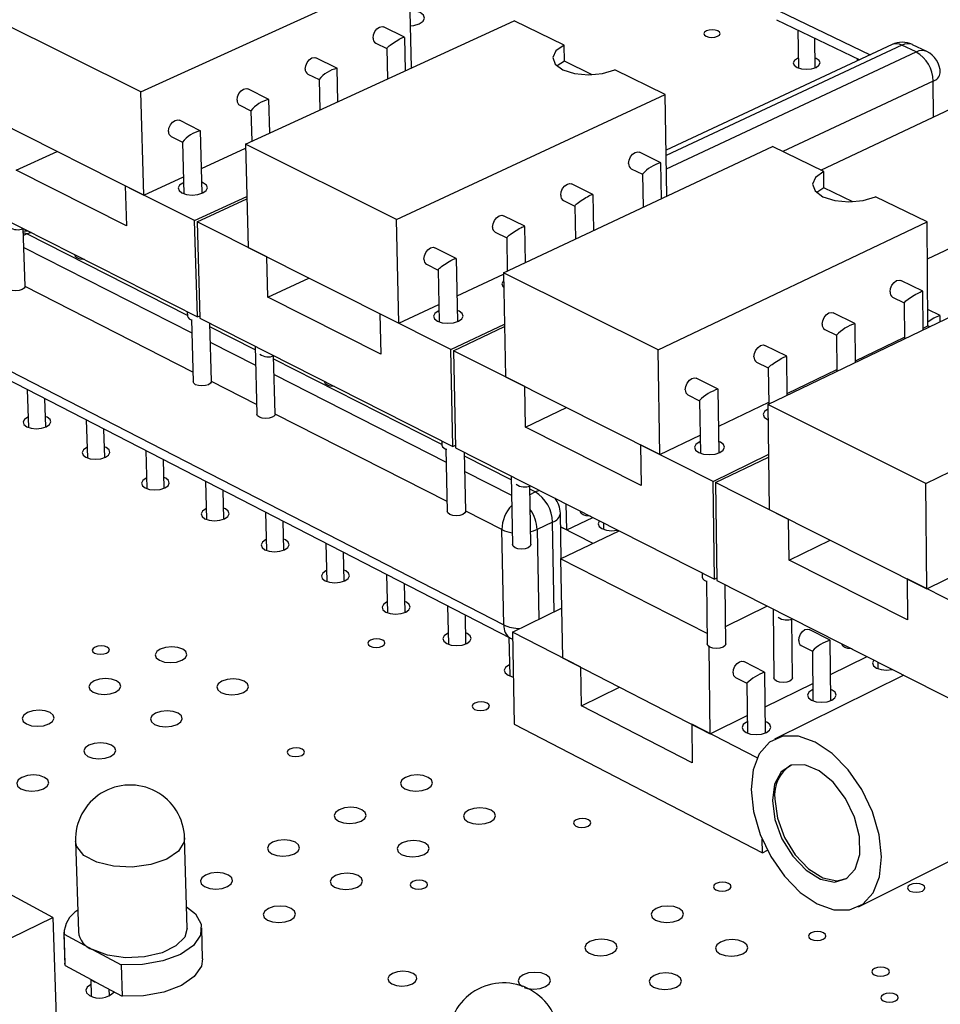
# Model space of a CAD drawing. Extents: x 0 to 211, y 0 to 143.
# Tile 4 of 12: x 110 to 133, y 103 to 127. Entities that reach past the tile are written whole.
import ezdxf

# ---------------------------------------------------------------- set-up
doc = ezdxf.new("R2010")
doc.units = 0
doc.layers.get('0').update_dxf_attribs({"linetype": 'CONTINUOUS'})

msp = doc.modelspace()

# ---------------------------------------------------------------- linework, layer by layer
at = {"color": 7, "linetype": 'CONTINUOUS'}
for p, q in [((113.264, 125.05), (119.82, 128.035)), ((119.873, 125.64), (119.82, 128.035)), ((113.264, 125.05), (109.658, 126.848)), ((115.817, 123.776), (122.375, 126.789)), ((123.6, 126.192), (122.375, 126.789)), ((128.783, 126.814), (130.811, 125.837)), ((119.705, 126.388), (119.193, 126.639)), ((129.304, 126.563), (129.315, 125.636)), ((118.998, 126.241), (119.27, 126.107)), ((119.726, 125.572), (119.708, 126.383)), ((129.723, 125.64), (129.715, 126.365)), ((119.27, 126.11), (119.287, 125.37)), ((123.608, 125.799), (123.6, 126.192)), ((131.601, 126.207), (126.088, 123.628)), ((132.192, 126.025), (131.843, 126.192)), ((132.448, 126.037), (132.099, 126.204)), ((118.052, 125.631), (117.541, 125.883)), ((123.608, 125.799), (123.431, 125.686)), ((124.282, 125.469), (123.608, 125.799)), ((129.859, 123.141), (135.436, 125.771)), ((130.749, 125.867), (130.75, 125.809)), ((118.075, 124.813), (118.055, 125.626)), ((126.067, 124.989), (124.831, 125.592)), ((117.344, 125.484), (117.617, 125.35)), ((117.617, 125.353), (117.635, 124.611)), ((113.339, 122.533), (113.264, 125.05)), ((116.39, 124.869), (115.879, 125.123)), ((116.414, 124.051), (116.393, 124.865)), ((119.506, 121.936), (126.067, 124.989)), ((126.105, 122.506), (126.067, 124.989)), ((115.681, 124.723), (115.954, 124.588)), ((115.953, 124.591), (115.973, 123.848)), ((109.743, 124.343), (113.339, 122.533)), ((114.718, 124.103), (114.208, 124.358)), ((114.764, 122.578), (114.721, 124.099)), ((132.464, 120.973), (138.973, 124.08)), ((114.008, 123.958), (114.281, 123.822)), ((114.281, 123.825), (114.317, 122.564)), ((110.222, 123.142), (111.222, 123.598)), ((114.747, 123.18), (115.82, 123.673)), ((119.506, 121.936), (115.817, 123.776)), ((115.817, 123.776), (115.885, 121.251)), ((122.118, 120.633), (128.681, 123.715)), ((129.934, 123.105), (128.681, 123.715)), ((125.956, 123.322), (125.433, 123.578)), ((112.917, 121.782), (110.222, 123.142)), ((125.235, 123.176), (125.514, 123.039)), ((125.972, 122.443), (125.958, 123.318)), ((129.938, 122.708), (129.934, 123.105)), ((113.339, 122.533), (114.305, 122.977)), ((125.514, 123.041), (125.527, 122.234)), ((108.607, 122.623), (114.646, 119.558)), ((114.579, 121.909), (112.887, 122.76)), ((112.887, 122.76), (112.917, 121.782)), ((124.302, 122.547), (123.779, 122.805)), ((129.938, 122.708), (129.764, 122.595)), ((130.64, 122.366), (129.938, 122.708)), ((114.579, 121.909), (115.852, 122.496)), ((114.64, 121.878), (115.853, 122.438)), ((123.58, 122.402), (123.859, 122.264)), ((124.32, 121.667), (124.304, 122.543)), ((132.457, 121.875), (131.193, 122.491)), ((123.859, 122.267), (123.873, 121.458)), ((114.646, 119.558), (114.579, 121.909)), ((119.564, 119.4), (119.506, 121.936)), ((122.639, 121.768), (122.116, 122.028)), ((110.442, 120.305), (110.395, 121.712)), ((114.64, 121.878), (114.706, 119.528)), ((116.343, 121.021), (114.64, 121.878)), ((122.658, 120.887), (122.641, 121.764)), ((125.893, 118.751), (132.457, 121.875)), ((132.477, 119.338), (132.457, 121.875)), ((121.915, 121.624), (122.195, 121.485)), ((122.195, 121.487), (122.211, 120.677)), ((115.885, 121.251), (119.564, 119.4)), ((120.966, 120.985), (120.443, 121.246)), ((111.66, 121.074), (111.661, 121.055)), ((116.369, 120.038), (116.343, 121.021)), ((121.001, 119.444), (120.968, 120.981)), ((120.241, 120.841), (120.521, 120.701)), ((120.521, 120.704), (120.549, 119.433)), ((116.369, 120.038), (117.369, 120.504)), ((120.987, 120.068), (122.119, 120.6)), ((125.893, 118.751), (122.118, 120.633)), ((122.118, 120.633), (122.169, 118.089)), ((128.566, 117.418), (135.131, 120.571)), ((132.35, 120.185), (131.814, 120.448)), ((119.125, 118.646), (116.369, 120.038)), ((131.615, 120.041), (131.9, 119.9)), ((132.36, 119.24), (132.352, 120.182)), ((119.564, 119.4), (120.539, 119.858)), ((131.9, 119.902), (131.908, 119.023)), ((132.775, 119.589), (132.474, 119.736)), ((114.4, 119.683), (114.403, 119.575)), ((114.646, 119.558), (114.705, 119.586)), ((114.706, 119.528), (120.883, 116.393)), ((119.102, 119.632), (119.125, 118.646)), ((120.833, 118.761), (119.102, 119.632)), ((130.695, 119.393), (130.16, 119.657)), ((132.778, 119.441), (132.777, 119.586)), ((114.501, 119.489), (114.544, 117.972)), ((114.989, 117.984), (114.949, 119.405)), ((120.833, 118.761), (122.143, 119.38)), ((120.894, 118.73), (122.144, 119.32)), ((130.707, 118.446), (130.697, 119.39)), ((132.359, 119.281), (132.477, 119.338)), ((132.52, 119.317), (132.477, 119.338)), ((129.959, 119.249), (130.245, 119.108)), ((130.245, 119.11), (130.254, 118.228)), ((130.706, 118.487), (131.908, 119.064)), ((116.055, 118.843), (116.1, 117.178)), ((129.031, 118.596), (128.496, 118.861)), ((116.546, 117.19), (116.508, 118.606)), ((120.883, 116.393), (120.833, 118.761)), ((120.894, 118.73), (120.945, 116.362)), ((122.637, 117.853), (120.894, 118.73)), ((125.933, 116.194), (125.893, 118.751)), ((129.044, 117.647), (129.033, 118.593)), ((132.429, 115.491), (138.995, 118.688)), ((109.761, 118.394), (122.127, 112.035)), ((128.293, 118.453), (128.58, 118.311)), ((128.58, 118.313), (128.591, 117.429)), ((109.93, 118.073), (122.29, 111.711)), ((122.169, 118.089), (125.933, 116.194)), ((127.357, 117.795), (126.823, 118.061)), ((129.044, 117.688), (130.254, 118.27)), ((117.761, 117.978), (117.761, 117.96)), ((122.656, 116.863), (122.637, 117.853)), ((110.494, 117.782), (110.525, 116.855)), ((126.618, 117.652), (126.905, 117.509)), ((127.381, 116.238), (127.359, 117.792)), ((110.947, 116.868), (110.924, 117.561)), ((122.656, 116.863), (123.657, 117.34)), ((126.905, 117.511), (126.924, 116.23)), ((127.372, 116.885), (128.59, 117.471)), ((132.429, 115.491), (128.566, 117.418)), ((128.566, 117.418), (128.598, 114.853)), ((111.936, 117.04), (111.966, 116.111)), ((125.476, 115.439), (122.656, 116.863)), ((112.389, 116.124), (112.367, 116.819)), ((125.933, 116.194), (126.917, 116.667)), ((120.612, 116.531), (120.614, 116.423)), ((120.883, 116.393), (120.944, 116.422)), ((125.46, 116.432), (125.476, 115.439)), ((127.231, 115.541), (125.46, 116.432)), ((113.386, 116.294), (113.414, 115.363)), ((120.713, 116.334), (120.746, 114.807)), ((120.945, 116.362), (127.264, 113.154)), ((121.196, 114.817), (121.166, 116.249)), ((127.231, 115.541), (128.581, 116.193)), ((127.294, 115.509), (128.582, 116.131)), ((113.838, 115.375), (113.817, 116.072)), ((122.304, 115.672), (122.337, 113.995)), ((114.844, 115.544), (114.87, 114.611)), ((122.788, 114.004), (122.761, 115.429)), ((127.264, 113.154), (127.231, 115.541)), ((127.294, 115.509), (127.327, 113.122)), ((129.077, 114.612), (127.294, 115.509)), ((132.45, 112.914), (132.429, 115.491)), ((115.295, 114.622), (115.276, 115.321)), ((123.662, 114.353), (123.651, 114.988)), ((116.309, 114.79), (116.334, 113.855)), ((123.525, 113.652), (123.505, 114.766)), ((123.999, 114.811), (124, 114.795)), ((128.598, 114.853), (132.45, 112.914)), ((116.76, 113.866), (116.742, 114.567)), ((123.315, 114.544), (122.938, 114.362)), ((123.662, 114.353), (124.299, 114.659)), ((124.555, 114.529), (124.557, 114.37)), ((129.089, 113.614), (129.077, 114.612)), ((122.127, 112.035), (122.08, 114.362)), ((123.511, 114.43), (123.662, 114.353)), ((124.303, 114.027), (123.511, 114.43)), ((123.512, 113.646), (124.939, 114.334)), ((117.782, 114.031), (117.806, 113.094)), ((129.089, 113.614), (130.09, 114.102)), ((118.233, 113.105), (118.216, 113.808)), ((127.087, 111.822), (123.512, 113.646)), ((123.512, 113.646), (123.557, 111.231)), ((131.974, 112.156), (129.089, 113.614)), ((119.264, 113.269), (119.285, 112.33)), ((126.966, 113.306), (126.967, 113.199)), ((132.45, 112.914), (133.444, 113.403)), ((119.714, 112.34), (119.698, 113.046)), ((127.069, 113.107), (127.09, 111.57)), ((127.264, 113.154), (127.326, 113.185)), ((127.327, 113.122), (133.794, 109.84)), ((127.545, 111.576), (127.525, 113.022)), ((133.778, 112.246), (131.966, 113.158)), ((131.966, 113.158), (131.974, 112.156)), ((120.753, 112.502), (120.773, 111.562)), ((122.335, 111.86), (123.535, 112.441)), ((127.539, 112), (128.558, 112.498)), ((128.697, 112.427), (128.718, 110.739)), ((121.202, 111.571), (121.187, 112.279)), ((129.174, 110.745), (129.157, 112.179)), ((122.335, 111.86), (122.379, 109.612)), ((124.005, 111.001), (122.335, 111.86)), ((130.088, 111.665), (129.577, 111.925)), ((122.25, 111.732), (122.269, 110.79)), ((122.29, 111.711), (122.338, 111.689)), ((130.106, 110.187), (130.09, 111.663)), ((130.381, 111.572), (130.381, 111.558)), ((127.165, 109.375), (127.135, 111.504)), ((129.38, 111.536), (129.656, 111.395)), ((129.656, 111.397), (129.67, 110.183)), ((123.557, 111.231), (127.165, 109.375)), ((128.491, 110.88), (127.98, 111.14)), ((130.099, 110.822), (130.992, 111.262)), ((131.256, 111.129), (131.257, 110.967)), ((124.022, 110.061), (124.005, 111.001)), ((128.511, 109.399), (128.492, 110.878)), ((127.781, 110.751), (128.058, 110.61)), ((128.058, 110.611), (128.074, 109.394)), ((128.503, 110.035), (129.665, 110.608)), ((131.888, 110.807), (128.733, 109.247)), ((124.022, 110.061), (124.95, 110.515)), ((126.725, 108.666), (124.022, 110.061)), ((127.165, 109.375), (128.068, 109.82)), ((122.379, 109.612), (128.437, 106.471)), ((126.711, 109.609), (126.725, 108.666)), ((128.306, 108.788), (126.711, 109.609)), ((130.779, 105.147), (135.249, 107.397)), ((114.399, 104.627), (114.334, 106.835)), ((128.437, 106.471), (128.433, 106.801)), ((111.672, 106.752), (111.744, 104.543)), ((128.437, 106.471), (128.56, 106.532)), ((111.12, 104.894), (108.13, 106.502)), ((105.831, 102.317), (111.12, 104.894)), ((111.12, 104.894), (111.247, 101.067)), ((114.775, 103.878), (114.753, 104.637)), ((111.39, 104.531), (111.415, 103.772)), ((111.395, 104.48), (112.089, 104.106)), ((111.419, 103.721), (111.395, 104.48)), ((112.089, 104.106), (112.785, 103.731)), ((111.419, 103.721), (111.415, 103.772)), ((111.419, 103.721), (112.055, 103.378)), ((112.785, 103.731), (112.809, 102.971)), ((112.044, 103.384), (112.057, 102.968)), ((112.055, 103.378), (112.172, 103.315)), ((112.172, 103.315), (112.809, 102.971)), ((112.5, 102.982), (112.495, 103.141))]:
    msp.add_line(p, q, dxfattribs=at)
at = {"color": 8, "linetype": 'CONTINUOUS'}
for p, q in [((128.619, 127.139), (131.07, 125.959)), ((131.843, 126.192), (126.09, 123.5)), ((126.095, 123.168), (132.192, 126.025)), ((132.603, 125.316), (128.935, 123.592)), ((132.61, 124.438), (132.603, 125.316)), ((110.483, 121.581), (110.401, 121.543)), ((114.403, 119.591), (110.483, 121.581)), ((110.411, 121.253), (114.51, 119.169)), ((114.537, 118.21), (110.442, 120.299)), ((116.058, 118.751), (114.952, 119.312)), ((114.962, 118.939), (116.068, 118.377)), ((120.614, 116.438), (116.511, 118.521)), ((116.521, 118.147), (120.72, 116.012)), ((116.093, 117.416), (114.989, 117.979)), ((120.741, 115.045), (116.546, 117.185)), ((122.306, 115.578), (121.168, 116.156)), ((121.176, 115.78), (122.313, 115.202)), ((122.889, 115.282), (122.762, 115.347)), ((122.765, 115.223), (122.889, 115.282)), ((122.08, 114.362), (121.196, 114.813)), ((123.356, 112.355), (123.315, 114.544)), ((122.938, 114.362), (122.979, 112.172))]:
    msp.add_line(p, q, dxfattribs=at)
at = {"color": 7, "linetype": 'CONTINUOUS'}
for points in [[(119.851, 126.662), (119.928, 126.673), (120.063, 126.715), (120.156, 126.777), (120.192, 126.851), (120.166, 126.924), (120.082, 126.987), (119.953, 127.028), (119.842, 127.042)], [(118.933, 126.366), (118.944, 126.446), (118.978, 126.525), (119.03, 126.592), (119.091, 126.635), (119.154, 126.649), (119.193, 126.639)], [(127.063, 126.408), (127.126, 126.388), (127.202, 126.38), (127.278, 126.388), (127.343, 126.408), (127.387, 126.438), (127.404, 126.474), (127.39, 126.51), (127.349, 126.54), (127.286, 126.561), (127.21, 126.568), (127.134, 126.561), (127.069, 126.54), (127.025, 126.51), (127.008, 126.474), (127.022, 126.438), (127.063, 126.408)], [(119.273, 126.106), (119.272, 126.106), (119.27, 126.112), (119.275, 126.122), (119.286, 126.135), (119.304, 126.152), (119.327, 126.172), (119.355, 126.194), (119.387, 126.218), (119.422, 126.243), (119.459, 126.268), (119.497, 126.292), (119.535, 126.314), (119.572, 126.335), (119.606, 126.353), (119.636, 126.368), (119.662, 126.379), (119.683, 126.386), (119.698, 126.389), (119.705, 126.388)], [(123.6, 126.192), (123.399, 126.054), (123.321, 125.892), (123.38, 125.73), (123.566, 125.592), (123.851, 125.5), (124.191, 125.467), (124.536, 125.5), (124.831, 125.592)], [(117.279, 125.609), (117.29, 125.689), (117.324, 125.769), (117.376, 125.836), (117.438, 125.879), (117.5, 125.893), (117.541, 125.883)], [(129.312, 125.878), (129.291, 125.869), (129.218, 125.818), (129.191, 125.759), (129.214, 125.7), (129.283, 125.649)], [(129.283, 125.649), (129.387, 125.616), (129.512, 125.604), (129.637, 125.616), (129.745, 125.649), (129.817, 125.7), (129.844, 125.759), (129.821, 125.818), (129.752, 125.869), (129.72, 125.882)], [(115.616, 124.848), (115.626, 124.929), (115.66, 125.009), (115.712, 125.075), (115.775, 125.119), (115.838, 125.133), (115.879, 125.123)], [(113.943, 124.083), (113.953, 124.164), (113.987, 124.244), (114.04, 124.311), (114.102, 124.355), (114.166, 124.369), (114.208, 124.358)], [(125.171, 123.301), (125.183, 123.382), (125.217, 123.463), (125.269, 123.53), (125.331, 123.574), (125.393, 123.588), (125.433, 123.578)], [(129.934, 123.105), (129.733, 122.964), (129.659, 122.798), (129.722, 122.632), (129.913, 122.491), (130.203, 122.397), (130.549, 122.363), (130.896, 122.397), (131.193, 122.491)], [(114.31, 122.833), (114.293, 122.826), (114.211, 122.77), (114.178, 122.705), (114.199, 122.639), (114.271, 122.583), (114.384, 122.546), (114.52, 122.533), (114.658, 122.546), (114.777, 122.583)], [(114.777, 122.583), (114.859, 122.639), (114.892, 122.705), (114.871, 122.77), (114.799, 122.826), (114.757, 122.844)], [(123.516, 122.527), (123.527, 122.609), (123.561, 122.689), (123.614, 122.757), (123.676, 122.801), (123.739, 122.815), (123.779, 122.805)], [(123.861, 122.263), (123.861, 122.263), (123.859, 122.269), (123.865, 122.278), (123.876, 122.292), (123.895, 122.309), (123.918, 122.328), (123.947, 122.351), (123.98, 122.374), (124.016, 122.399), (124.054, 122.424), (124.093, 122.448), (124.131, 122.471), (124.168, 122.492), (124.202, 122.511), (124.233, 122.526), (124.259, 122.537), (124.28, 122.545), (124.294, 122.548), (124.302, 122.547)], [(121.851, 121.749), (121.862, 121.83), (121.897, 121.911), (121.949, 121.979), (122.012, 122.023), (122.075, 122.038), (122.116, 122.028)], [(122.197, 121.484), (122.197, 121.484), (122.195, 121.489), (122.2, 121.499), (122.212, 121.512), (122.23, 121.529), (122.254, 121.549), (122.282, 121.571), (122.315, 121.595), (122.351, 121.62), (122.389, 121.645), (122.428, 121.669), (122.466, 121.692), (122.504, 121.713), (122.538, 121.732), (122.569, 121.747), (122.595, 121.758), (122.616, 121.766), (122.631, 121.769), (122.639, 121.768)], [(120.177, 120.966), (120.188, 121.048), (120.223, 121.129), (120.275, 121.197), (120.338, 121.241), (120.402, 121.256), (120.443, 121.246)], [(111.892, 120.956), (111.87, 120.956), (111.787, 120.964), (111.718, 120.987), (111.673, 121.021), (111.661, 121.055)], [(120.524, 120.7), (120.523, 120.7), (120.521, 120.706), (120.526, 120.715), (120.538, 120.729), (120.556, 120.745), (120.579, 120.765), (120.608, 120.787), (120.641, 120.811), (120.677, 120.836), (120.715, 120.861), (120.754, 120.885), (120.792, 120.908), (120.83, 120.93), (120.864, 120.948), (120.895, 120.963), (120.922, 120.975), (120.943, 120.983), (120.958, 120.986), (120.966, 120.985)], [(131.552, 120.167), (131.564, 120.248), (131.598, 120.33), (131.651, 120.398), (131.713, 120.443), (131.775, 120.457), (131.814, 120.448)], [(110.37, 120.222), (110.296, 120.199), (110.21, 120.191), (110.127, 120.199), (110.058, 120.222), (110.014, 120.257), (110.001, 120.29)], [(110.442, 120.305), (110.442, 120.297), (110.421, 120.257), (110.37, 120.222)], [(122.122, 120.439), (122.112, 120.429), (122.081, 120.362), (122.104, 120.295), (122.126, 120.273)], [(131.902, 119.899), (131.902, 119.9), (131.901, 119.905), (131.907, 119.915), (131.92, 119.928), (131.939, 119.945), (131.964, 119.964), (131.993, 119.987), (132.027, 120.01), (132.064, 120.035), (132.102, 120.06), (132.142, 120.085), (132.181, 120.108), (132.218, 120.129), (132.252, 120.148), (132.283, 120.163), (132.309, 120.175), (132.329, 120.182), (132.343, 120.186), (132.35, 120.185)], [(120.543, 119.709), (120.522, 119.7), (120.44, 119.643), (120.408, 119.576), (120.431, 119.508), (120.506, 119.452), (120.62, 119.413), (120.758, 119.4), (120.897, 119.413), (121.017, 119.452)], [(121.017, 119.452), (121.099, 119.508), (121.131, 119.576), (121.108, 119.643), (121.033, 119.7), (120.995, 119.716)], [(129.896, 119.375), (129.908, 119.457), (129.942, 119.538), (129.995, 119.607), (130.057, 119.652), (130.12, 119.667), (130.16, 119.657)], [(128.23, 118.579), (128.242, 118.661), (128.277, 118.742), (128.33, 118.811), (128.392, 118.856), (128.455, 118.871), (128.496, 118.861)], [(128.582, 118.31), (128.581, 118.31), (128.58, 118.315), (128.586, 118.324), (128.599, 118.338), (128.617, 118.354), (128.642, 118.374), (128.671, 118.396), (128.705, 118.42), (128.742, 118.445), (128.781, 118.47), (128.82, 118.495), (128.859, 118.518), (128.897, 118.539), (128.931, 118.558), (128.962, 118.573), (128.988, 118.585), (129.009, 118.593), (129.024, 118.597), (129.031, 118.596)], [(126.555, 117.778), (126.567, 117.86), (126.602, 117.942), (126.655, 118.011), (126.718, 118.056), (126.781, 118.071), (126.823, 118.061)], [(114.989, 117.984), (114.989, 117.978), (114.968, 117.937), (114.917, 117.901), (114.843, 117.878), (114.757, 117.87), (114.673, 117.878), (114.603, 117.901), (114.558, 117.937), (114.544, 117.972)], [(117.997, 117.858), (117.975, 117.857), (117.891, 117.865), (117.82, 117.889), (117.775, 117.924), (117.761, 117.96)], [(110.517, 117.112), (110.506, 117.107), (110.427, 117.053), (110.395, 116.99), (110.414, 116.927), (110.481, 116.873)], [(110.481, 116.873), (110.587, 116.838), (110.715, 116.825), (110.845, 116.838), (110.958, 116.873), (111.037, 116.927), (111.069, 116.99), (111.05, 117.053), (110.982, 117.107), (110.938, 117.126)], [(116.474, 117.107), (116.4, 117.083), (116.314, 117.075), (116.229, 117.083), (116.159, 117.107), (116.113, 117.142), (116.1, 117.178)], [(116.546, 117.19), (116.546, 117.184), (116.525, 117.142), (116.474, 117.107)], [(128.567, 117.305), (128.486, 117.247), (128.456, 117.179), (128.481, 117.11), (128.558, 117.052), (128.571, 117.046)], [(111.923, 116.129), (112.029, 116.093), (112.157, 116.08), (112.288, 116.093), (112.401, 116.129), (112.479, 116.183), (112.511, 116.247), (112.491, 116.31), (112.423, 116.364), (112.381, 116.382)], [(126.919, 116.512), (126.895, 116.501), (126.813, 116.443), (126.782, 116.374), (126.807, 116.306), (126.884, 116.247), (127.001, 116.208), (127.14, 116.195), (127.281, 116.208), (127.401, 116.247)], [(127.401, 116.247), (127.483, 116.306), (127.514, 116.374), (127.489, 116.443), (127.412, 116.501), (127.377, 116.517)], [(111.958, 116.369), (111.946, 116.364), (111.867, 116.31), (111.835, 116.247), (111.855, 116.183), (111.923, 116.129)], [(113.406, 115.623), (113.394, 115.617), (113.315, 115.563), (113.283, 115.499), (113.303, 115.435), (113.372, 115.381)], [(113.372, 115.381), (113.478, 115.345), (113.607, 115.332), (113.738, 115.345), (113.851, 115.381), (113.93, 115.435), (113.961, 115.499), (113.941, 115.563), (113.873, 115.617), (113.83, 115.635)], [(114.863, 114.872), (114.849, 114.866), (114.771, 114.812), (114.739, 114.747), (114.76, 114.683), (114.829, 114.629)], [(114.829, 114.629), (114.936, 114.592), (115.065, 114.579), (115.196, 114.592), (115.309, 114.629), (115.387, 114.683), (115.419, 114.747), (115.398, 114.812), (115.329, 114.866), (115.288, 114.884)], [(121.196, 114.817), (121.196, 114.812), (121.176, 114.769), (121.125, 114.733), (121.05, 114.709), (120.964, 114.701), (120.878, 114.709), (120.807, 114.733), (120.761, 114.769), (120.746, 114.807)], [(124.241, 114.689), (124.219, 114.688), (124.133, 114.697), (124.061, 114.721), (124.015, 114.757), (124, 114.795)], [(124.461, 114.577), (124.456, 114.571), (124.426, 114.506), (124.449, 114.441), (124.521, 114.386), (124.63, 114.349), (124.761, 114.336), (124.893, 114.349), (124.905, 114.352)], [(116.327, 114.118), (116.312, 114.111), (116.234, 114.056), (116.203, 113.992), (116.224, 113.927), (116.293, 113.872)], [(116.293, 113.872), (116.401, 113.836), (116.53, 113.823), (116.662, 113.836), (116.775, 113.872), (116.853, 113.927), (116.884, 113.992), (116.863, 114.056), (116.794, 114.111), (116.753, 114.129)], [(122.717, 113.921), (122.643, 113.896), (122.556, 113.888), (122.47, 113.896), (122.399, 113.921), (122.352, 113.957), (122.337, 113.995)], [(122.788, 114.004), (122.788, 114), (122.768, 113.957), (122.717, 113.921)], [(117.799, 113.359), (117.784, 113.352), (117.706, 113.297), (117.675, 113.232), (117.696, 113.167), (117.765, 113.112)], [(117.765, 113.112), (117.874, 113.075), (118.003, 113.062), (118.135, 113.075), (118.249, 113.112), (118.327, 113.167), (118.358, 113.232), (118.336, 113.297), (118.267, 113.352), (118.226, 113.369)], [(119.279, 112.596), (119.263, 112.589), (119.185, 112.534), (119.154, 112.468), (119.175, 112.403), (119.246, 112.348)], [(119.246, 112.348), (119.354, 112.311), (119.485, 112.298), (119.617, 112.311), (119.73, 112.348), (119.808, 112.403), (119.839, 112.468), (119.817, 112.534), (119.747, 112.589), (119.708, 112.606)], [(120.767, 111.829), (120.75, 111.822), (120.672, 111.766), (120.641, 111.7), (120.663, 111.635), (120.734, 111.579)], [(120.734, 111.579), (120.843, 111.542), (120.974, 111.529), (121.106, 111.542), (121.22, 111.579), (121.298, 111.635), (121.328, 111.7), (121.306, 111.766), (121.235, 111.822), (121.197, 111.839)], [(129.322, 111.653), (129.333, 111.731), (129.366, 111.809), (129.416, 111.875), (129.476, 111.919), (129.537, 111.934), (129.577, 111.925)], [(118.863, 111.514), (118.929, 111.492), (119.009, 111.484), (119.089, 111.492), (119.159, 111.514), (119.206, 111.548), (119.225, 111.588), (119.212, 111.628), (119.169, 111.662), (119.103, 111.685), (119.024, 111.692), (118.943, 111.685), (118.874, 111.662), (118.826, 111.628), (118.807, 111.588), (118.821, 111.548), (118.863, 111.514)], [(127.545, 111.576), (127.545, 111.573), (127.526, 111.53), (127.475, 111.493), (127.4, 111.468), (127.313, 111.46), (127.226, 111.468), (127.154, 111.493), (127.106, 111.53), (127.09, 111.57)], [(112.136, 111.347), (112.201, 111.325), (112.28, 111.317), (112.361, 111.325), (112.431, 111.347), (112.479, 111.381), (112.499, 111.421), (112.487, 111.461), (112.445, 111.495), (112.379, 111.518), (112.3, 111.526), (112.219, 111.518), (112.15, 111.495), (112.101, 111.461), (112.081, 111.421), (112.094, 111.381), (112.136, 111.347)], [(113.718, 111.171), (113.84, 111.129), (113.986, 111.114), (114.136, 111.129), (114.265, 111.171), (114.354, 111.233), (114.39, 111.308), (114.367, 111.382), (114.289, 111.444), (114.167, 111.486), (114.021, 111.501), (113.871, 111.486), (113.742, 111.444), (113.653, 111.382), (113.617, 111.308), (113.639, 111.233), (113.718, 111.171)], [(130.628, 111.447), (130.605, 111.447), (130.519, 111.455), (130.446, 111.48), (130.397, 111.517), (130.381, 111.558)], [(127.723, 110.868), (127.734, 110.947), (127.767, 111.025), (127.818, 111.091), (127.878, 111.135), (127.938, 111.15), (127.98, 111.14)], [(131.159, 111.178), (131.154, 111.172), (131.125, 111.105), (131.15, 111.039), (131.224, 110.982), (131.336, 110.944), (131.468, 110.931), (131.602, 110.944), (131.614, 110.947)], [(122.263, 111.059), (122.245, 111.05), (122.167, 110.994), (122.137, 110.928), (122.159, 110.862), (122.23, 110.806)], [(112.099, 110.396), (112.221, 110.354), (112.369, 110.339), (112.518, 110.354), (112.648, 110.396), (112.738, 110.459), (112.775, 110.533), (112.752, 110.608), (112.674, 110.671), (112.552, 110.713), (112.405, 110.728), (112.255, 110.713), (112.126, 110.671), (112.036, 110.608), (111.999, 110.533), (112.021, 110.459), (112.099, 110.396)], [(115.221, 110.383), (115.343, 110.341), (115.49, 110.326), (115.64, 110.341), (115.769, 110.383), (115.859, 110.447), (115.894, 110.521), (115.871, 110.595), (115.792, 110.658), (115.67, 110.701), (115.523, 110.715), (115.373, 110.701), (115.244, 110.658), (115.154, 110.595), (115.119, 110.521), (115.142, 110.447), (115.221, 110.383)], [(122.23, 110.806), (122.34, 110.769), (122.356, 110.766)], [(129.104, 110.661), (129.03, 110.636), (128.942, 110.628), (128.855, 110.636), (128.782, 110.661), (128.734, 110.698), (128.718, 110.739)], [(129.174, 110.745), (129.174, 110.742), (129.155, 110.698), (129.104, 110.661)], [(129.667, 110.456), (129.644, 110.445), (129.566, 110.389), (129.537, 110.322), (129.562, 110.255), (129.635, 110.198), (129.747, 110.16), (129.88, 110.147), (130.014, 110.16), (130.129, 110.198)], [(130.129, 110.198), (130.206, 110.255), (130.235, 110.322), (130.21, 110.389), (130.137, 110.445), (130.103, 110.461)], [(121.409, 109.973), (121.476, 109.951), (121.556, 109.943), (121.637, 109.951), (121.706, 109.973), (121.754, 110.008), (121.772, 110.048), (121.759, 110.088), (121.715, 110.122), (121.649, 110.145), (121.569, 110.153), (121.488, 110.145), (121.419, 110.122), (121.371, 110.088), (121.353, 110.048), (121.366, 110.008), (121.409, 109.973)], [(110.473, 109.617), (110.595, 109.574), (110.742, 109.559), (110.892, 109.574), (111.023, 109.617), (111.113, 109.68), (111.15, 109.755), (111.128, 109.83), (111.05, 109.893), (110.928, 109.935), (110.781, 109.95), (110.631, 109.935), (110.5, 109.893), (110.41, 109.83), (110.373, 109.755), (110.395, 109.68), (110.473, 109.617)], [(113.602, 109.604), (113.725, 109.562), (113.872, 109.547), (114.022, 109.562), (114.152, 109.604), (114.242, 109.668), (114.278, 109.743), (114.255, 109.817), (114.177, 109.881), (114.054, 109.923), (113.907, 109.938), (113.757, 109.923), (113.627, 109.881), (113.537, 109.817), (113.501, 109.743), (113.523, 109.668), (113.602, 109.604)], [(128.07, 109.668), (128.048, 109.658), (127.97, 109.601), (127.941, 109.534), (127.965, 109.467), (128.038, 109.41), (128.15, 109.371), (128.284, 109.358), (128.418, 109.371), (128.533, 109.41), (128.533, 109.41)], [(128.533, 109.41), (128.611, 109.467), (128.64, 109.534), (128.616, 109.601), (128.542, 109.658), (128.507, 109.674)], [(128.161, 108.013), (128.221, 107.475), (128.385, 106.919), (128.642, 106.381), (128.974, 105.899), (129.359, 105.504), (129.771, 105.224), (130.182, 105.077), (130.564, 105.074), (130.891, 105.216), (131.141, 105.493), (131.297, 105.886), (131.346, 106.37), (131.287, 106.91), (131.122, 107.47), (130.864, 108.012), (130.529, 108.497), (130.141, 108.893), (129.727, 109.173), (129.315, 109.317), (128.933, 109.316), (128.607, 109.17), (128.36, 108.89), (128.208, 108.496), (128.161, 108.013)], [(111.975, 108.821), (112.097, 108.778), (112.245, 108.763), (112.396, 108.778), (112.526, 108.821), (112.617, 108.885), (112.653, 108.96), (112.631, 109.035), (112.552, 109.099), (112.43, 109.142), (112.282, 109.157), (112.131, 109.142), (112.001, 109.099), (111.91, 109.035), (111.873, 108.96), (111.896, 108.885), (111.975, 108.821)], [(116.895, 108.849), (116.961, 108.826), (117.041, 108.818), (117.122, 108.826), (117.192, 108.849), (117.241, 108.884), (117.26, 108.924), (117.247, 108.965), (117.204, 108.999), (117.137, 109.022), (117.058, 109.031), (116.976, 109.022), (116.906, 108.999), (116.858, 108.965), (116.839, 108.924), (116.852, 108.884), (116.895, 108.849)], [(128.679, 107.746), (128.742, 107.285), (128.914, 106.815), (129.176, 106.385), (129.501, 106.043), (129.852, 105.825), (130.193, 105.755), (130.486, 105.841), (130.7, 106.074), (130.811, 106.428), (130.806, 106.866), (130.687, 107.34), (130.466, 107.798), (130.167, 108.191), (129.823, 108.475), (129.471, 108.619), (129.15, 108.609), (128.894, 108.446), (128.731, 108.147), (128.679, 107.746)], [(110.338, 108.033), (110.461, 107.99), (110.609, 107.975), (110.76, 107.99), (110.892, 108.033), (110.983, 108.097), (111.02, 108.173), (110.998, 108.249), (110.919, 108.313), (110.797, 108.356), (110.648, 108.371), (110.497, 108.356), (110.366, 108.313), (110.275, 108.249), (110.238, 108.173), (110.26, 108.097), (110.338, 108.033)], [(119.708, 108.033), (119.832, 107.99), (119.981, 107.975), (120.131, 107.99), (120.261, 108.033), (120.35, 108.097), (120.385, 108.173), (120.36, 108.249), (120.28, 108.313), (120.156, 108.356), (120.007, 108.371), (119.857, 108.356), (119.727, 108.313), (119.638, 108.249), (119.603, 108.173), (119.627, 108.097), (119.708, 108.033)], [(128.742, 107.777), (128.805, 107.317), (128.977, 106.846), (129.24, 106.417), (129.564, 106.075), (129.915, 105.857), (130.256, 105.787), (130.504, 105.847)], [(118.088, 107.241), (118.212, 107.198), (118.361, 107.183), (118.513, 107.198), (118.643, 107.241), (118.733, 107.306), (118.768, 107.382), (118.744, 107.458), (118.663, 107.522), (118.539, 107.565), (118.39, 107.581), (118.239, 107.565), (118.109, 107.522), (118.019, 107.458), (117.984, 107.382), (118.008, 107.306), (118.088, 107.241)], [(121.244, 107.229), (121.369, 107.185), (121.518, 107.17), (121.669, 107.185), (121.799, 107.229), (121.888, 107.293), (121.922, 107.369), (121.897, 107.445), (121.816, 107.51), (121.691, 107.553), (121.542, 107.568), (121.391, 107.553), (121.262, 107.51), (121.173, 107.445), (121.138, 107.369), (121.163, 107.293), (121.244, 107.229)], [(123.884, 107.123), (123.951, 107.1), (124.032, 107.091), (124.113, 107.1), (124.183, 107.123), (124.231, 107.158), (124.249, 107.199), (124.235, 107.24), (124.191, 107.275), (124.124, 107.298), (124.043, 107.306), (123.962, 107.298), (123.892, 107.275), (123.844, 107.24), (123.826, 107.199), (123.84, 107.158), (123.884, 107.123)], [(116.46, 106.445), (116.584, 106.401), (116.734, 106.386), (116.885, 106.401), (117.016, 106.445), (117.106, 106.51), (117.142, 106.586), (117.118, 106.663), (117.038, 106.727), (116.914, 106.771), (116.765, 106.786), (116.613, 106.771), (116.482, 106.727), (116.392, 106.663), (116.356, 106.586), (116.38, 106.51), (116.46, 106.445)], [(119.624, 106.432), (119.749, 106.389), (119.898, 106.374), (120.05, 106.389), (120.181, 106.432), (120.27, 106.497), (120.305, 106.574), (120.28, 106.65), (120.199, 106.715), (120.074, 106.758), (119.925, 106.773), (119.774, 106.758), (119.643, 106.715), (119.554, 106.65), (119.519, 106.574), (119.543, 106.497), (119.624, 106.432)], [(114.822, 105.644), (114.947, 105.601), (115.096, 105.585), (115.249, 105.601), (115.38, 105.644), (115.471, 105.709), (115.507, 105.786), (115.484, 105.863), (115.404, 105.928), (115.279, 105.972), (115.13, 105.987), (114.978, 105.972), (114.846, 105.928), (114.755, 105.863), (114.719, 105.786), (114.742, 105.709), (114.822, 105.644)], [(117.995, 105.632), (118.12, 105.588), (118.27, 105.573), (118.422, 105.588), (118.553, 105.632), (118.643, 105.697), (118.679, 105.774), (118.654, 105.851), (118.573, 105.916), (118.449, 105.959), (118.299, 105.975), (118.147, 105.959), (118.016, 105.916), (117.926, 105.851), (117.89, 105.774), (117.914, 105.697), (117.995, 105.632)], [(119.898, 105.613), (119.965, 105.589), (120.046, 105.581), (120.128, 105.589), (120.199, 105.613), (120.247, 105.648), (120.266, 105.69), (120.253, 105.731), (120.209, 105.767), (120.141, 105.79), (120.06, 105.798), (119.978, 105.79), (119.908, 105.767), (119.859, 105.731), (119.84, 105.69), (119.854, 105.648), (119.898, 105.613)], [(127.304, 105.566), (127.372, 105.542), (127.453, 105.534), (127.535, 105.542), (127.605, 105.566), (127.653, 105.601), (127.671, 105.642), (127.656, 105.684), (127.612, 105.719), (127.543, 105.743), (127.462, 105.751), (127.38, 105.743), (127.31, 105.719), (127.263, 105.684), (127.245, 105.642), (127.259, 105.601), (127.304, 105.566)], [(132.038, 105.537), (132.107, 105.514), (132.188, 105.506), (132.27, 105.514), (132.34, 105.537), (132.387, 105.573), (132.404, 105.614), (132.389, 105.656), (132.343, 105.691), (132.275, 105.715), (132.193, 105.723), (132.112, 105.715), (132.042, 105.691), (131.995, 105.656), (131.978, 105.614), (131.993, 105.573), (132.038, 105.537)], [(114.383, 105.152), (114.598, 104.98), (114.74, 104.728), (114.723, 104.463), (114.549, 104.209), (114.232, 103.99), (113.805, 103.829), (113.306, 103.74), (112.785, 103.731)], [(116.357, 104.826), (116.482, 104.782), (116.633, 104.767), (116.785, 104.782), (116.917, 104.826), (117.008, 104.892), (117.044, 104.969), (117.02, 105.046), (116.939, 105.112), (116.814, 105.156), (116.664, 105.171), (116.512, 105.156), (116.38, 105.112), (116.289, 105.046), (116.253, 104.969), (116.277, 104.892), (116.357, 104.826)], [(125.831, 104.826), (125.957, 104.782), (126.108, 104.767), (126.26, 104.782), (126.39, 104.826), (126.479, 104.892), (126.513, 104.969), (126.486, 105.047), (126.403, 105.112), (126.277, 105.156), (126.126, 105.171), (125.974, 105.156), (125.844, 105.112), (125.755, 105.047), (125.722, 104.969), (125.748, 104.892), (125.831, 104.826)], [(114.399, 104.627), (114.338, 104.411), (114.124, 104.197), (113.784, 104.03), (113.357, 103.93), (112.895, 103.909), (112.455, 103.971), (112.089, 104.106)], [(124.21, 104.017), (124.337, 103.972), (124.488, 103.957), (124.64, 103.972), (124.771, 104.017), (124.861, 104.083), (124.895, 104.16), (124.868, 104.238), (124.786, 104.304), (124.659, 104.348), (124.508, 104.363), (124.356, 104.348), (124.225, 104.304), (124.136, 104.238), (124.102, 104.16), (124.128, 104.083), (124.21, 104.017)], [(127.401, 104.004), (127.528, 103.96), (127.68, 103.944), (127.832, 103.96), (127.962, 104.004), (128.051, 104.07), (128.084, 104.147), (128.057, 104.225), (127.974, 104.291), (127.847, 104.335), (127.696, 104.351), (127.543, 104.335), (127.413, 104.291), (127.324, 104.225), (127.291, 104.147), (127.318, 104.07), (127.401, 104.004)], [(129.62, 104.359), (129.689, 104.335), (129.771, 104.327), (129.853, 104.335), (129.923, 104.359), (129.97, 104.394), (129.988, 104.436), (129.973, 104.478), (129.928, 104.514), (129.859, 104.537), (129.778, 104.546), (129.696, 104.537), (129.625, 104.514), (129.578, 104.478), (129.56, 104.436), (129.575, 104.394), (129.62, 104.359)], [(114.775, 103.878), (114.745, 103.704), (114.571, 103.449), (114.255, 103.23), (113.827, 103.069), (113.33, 102.979), (112.809, 102.971)], [(131.168, 103.489), (131.237, 103.466), (131.319, 103.457), (131.401, 103.466), (131.472, 103.489), (131.519, 103.525), (131.537, 103.567), (131.521, 103.61), (131.476, 103.645), (131.407, 103.669), (131.325, 103.677), (131.243, 103.669), (131.172, 103.645), (131.125, 103.61), (131.107, 103.567), (131.123, 103.525), (131.168, 103.489)], [(119.393, 103.268), (119.505, 103.229), (119.64, 103.215), (119.776, 103.229), (119.893, 103.268), (119.974, 103.327), (120.005, 103.397), (119.983, 103.466), (119.91, 103.525), (119.798, 103.564), (119.664, 103.578), (119.528, 103.564), (119.411, 103.525), (119.33, 103.466), (119.298, 103.397), (119.321, 103.327), (119.393, 103.268)], [(122.619, 103.185), (122.707, 103.158), (122.859, 103.142), (123.012, 103.158), (123.143, 103.202), (123.233, 103.269), (123.268, 103.347), (123.242, 103.425), (123.159, 103.491), (123.033, 103.536), (122.882, 103.551), (122.729, 103.536), (122.597, 103.491), (122.507, 103.425), (122.472, 103.347), (122.498, 103.269), (122.581, 103.202), (122.581, 103.202)], [(125.78, 103.189), (125.908, 103.145), (126.059, 103.129), (126.212, 103.145), (126.343, 103.189), (126.432, 103.256), (126.466, 103.334), (126.439, 103.412), (126.356, 103.478), (126.229, 103.523), (126.078, 103.538), (125.925, 103.523), (125.794, 103.478), (125.705, 103.412), (125.671, 103.334), (125.697, 103.256), (125.78, 103.189)], [(112.048, 103.251), (112.036, 103.246), (111.954, 103.187), (111.92, 103.117), (111.941, 103.047), (112.012, 102.988)], [(131.385, 102.852), (131.454, 102.828), (131.536, 102.82), (131.619, 102.828), (131.689, 102.852), (131.737, 102.888), (131.754, 102.93), (131.739, 102.973), (131.693, 103.009), (131.624, 103.033), (131.542, 103.041), (131.46, 103.033), (131.389, 103.009), (131.342, 102.973), (131.324, 102.93), (131.34, 102.888), (131.385, 102.852)]]:
    msp.add_lwpolyline(points, dxfattribs=at)
at = {"color": 8, "linetype": 'CONTINUOUS'}
for points in [[(110.483, 121.581), (110.406, 121.61), (110.399, 121.612)], [(110.595, 121.615), (110.57, 121.61), (110.483, 121.581)], [(123, 115.318), (122.975, 115.313), (122.889, 115.282)], [(122.938, 114.362), (122.844, 114.325), (122.782, 114.307)], [(114.334, 106.835), (114.323, 106.737), (114.184, 106.51), (113.902, 106.317), (113.511, 106.182), (113.058, 106.121), (112.599, 106.142), (112.189, 106.241), (111.878, 106.408), (111.702, 106.621), (111.672, 106.752)]]:
    msp.add_lwpolyline(points, dxfattribs=at)
at = {"color": 7, "linetype": 'CONTINUOUS'}
for centre, radius, start, end in [((119.062, 126.353), 0.129, 174.5062, 240.2889), ((131.847, 125.68), 0.582, 64.3502, 115.0607), ((131.766, 125.304), 0.837, 0.8007, 59.4312), ((132.195, 125.511), 0.583, 0.4305, 64.3517), ((117.408, 125.597), 0.13, 174.6928, 240.2511), ((118.219, 124.875), 0.769, 102.2951, 141.5635), ((115.745, 124.836), 0.13, 174.8795, 240.2131), ((116.555, 124.115), 0.767, 102.1881, 141.6258), ((114.073, 124.072), 0.13, 175.0666, 240.1726), ((114.881, 123.351), 0.765, 102.0802, 141.6882), ((125.299, 123.287), 0.128, 173.7766, 240.072), ((126.169, 122.484), 0.86, 104.1541, 139.5918), ((123.644, 122.514), 0.129, 173.9639, 240.0387), ((110.261, 122.035), 0.35, 235.287, 293.3312), ((121.98, 121.736), 0.129, 174.1517, 240.0051), ((110.5, 121.06), 0.594, 88.2837, 99.9364), ((120.306, 120.953), 0.13, 174.3399, 239.969), ((131.679, 120.151), 0.128, 173.0189, 239.8392), ((114.526, 119.612), 0.128, 196.9998, 266.6618), ((132.987, 118.823), 0.791, 105.4281, 130.1803), ((130.023, 119.36), 0.128, 173.2073, 239.8106), ((130.962, 118.457), 0.97, 105.8429, 137.6694), ((116.376, 118.933), 0.353, 235.0527, 293.4633), ((128.358, 118.564), 0.128, 173.3958, 239.7817), ((126.683, 117.763), 0.129, 173.5851, 239.7504), ((127.619, 116.863), 0.965, 105.663, 137.7803), ((120.741, 116.461), 0.133, 196.7053, 266.3942), ((122.631, 115.759), 0.355, 234.8145, 293.5974), ((122.418, 114.518), 0.898, 1.6593, 58.3245), ((122.9, 114.755), 0.605, 1.0559, 37.8651), ((127.099, 113.238), 0.137, 196.4041, 266.1264), ((129.03, 112.513), 0.358, 234.5717, 293.7343), ((129.441, 111.639), 0.12, 173.2221, 239.3903), ((130.406, 110.66), 1.051, 107.5411, 135.5461), ((127.842, 110.854), 0.12, 173.4049, 239.357), ((128.823, 109.871), 1.062, 108.2439, 136.0135), ((129.579, 107.893), 0.844, 122.3277, 187.8799), ((113.003, 106.794), 1.332, 1.7628, 181.8176), ((112.071, 104.486), 0.677, 120.5742, 180.5247), ((112.257, 104.594), 0.516, 185.6427, 250.9797), ((112.197, 103.502), 0.188, 221.0332, 262.2584), ((122.122, 101.94), 1.353, 1.1289, 181.2683), ((112.259, 103.408), 0.487, 239.5624, 316.995)]:
    msp.add_arc(centre, radius, start, end, dxfattribs=at)
at = {"color": 8, "linetype": 'CONTINUOUS'}
for centre, radius, start, end in [((131.707, 125.953), 0.275, 60.3011, 112.7423), ((131.984, 125.937), 0.291, 66.6149, 118.8262), ((132.332, 125.77), 0.291, 66.6231, 118.8643), ((132.535, 125.552), 0.246, 286.0003, 351.4804), ((122.96, 114.352), 0.88, 136.8349, 179.3631), ((121.987, 114.318), 0.951, 2.6864, 34.4536), ((123.246, 114.795), 0.261, 285.5039, 353.684), ((122.445, 115.123), 0.844, 244.3508, 262.2375), ((122.47, 112.005), 0.345, 174.9695, 238.521), ((122.523, 112.883), 0.936, 244.964, 269.5317)]:
    msp.add_arc(centre, radius, start, end, dxfattribs=at)

doc.saveas('drawing.dxf')
